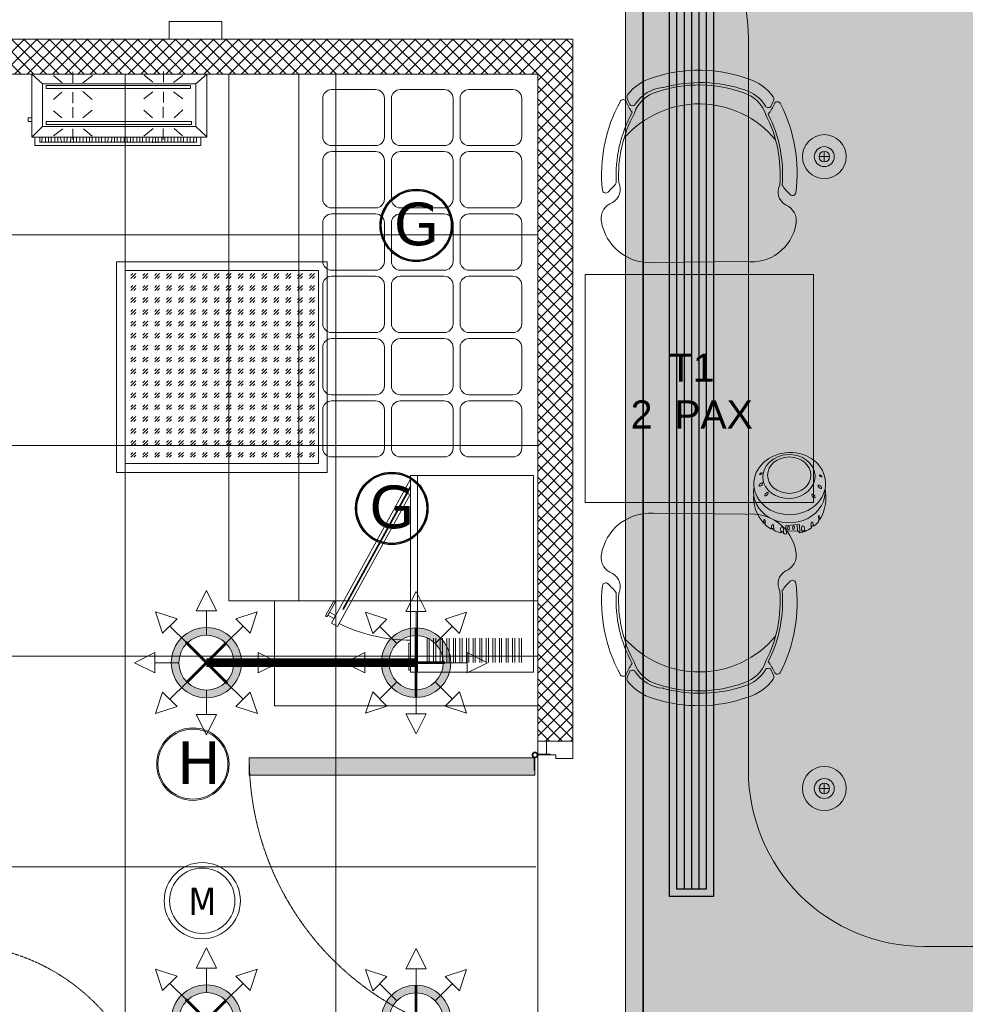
# Model space of a CAD drawing. Header units: millimetres. Extents: x 138182 to 148194, y 4376 to 21165.
# Tile 4 of 9: x 141218 to 143912, y 8726 to 11531. Entities that reach past the tile are written whole.
import ezdxf

# ---------------------------------------------------------------- set-up
doc = ezdxf.new("R2010")
doc.units = ezdxf.units.MM
doc.header["$LTSCALE"] = 2.5
for name, pattern in [('DASHDOT2', [0.5, 0.25, -0.125, 0, -0.125]), ('HIDDEN', [0.375, 0.25, -0.125]), ('HIDDEN2 IDS', [1.666875, 1.11125, -0.555625]), ('HIDDENX2', [19.05, 12.7, -6.35]), ('PHANTOM2', [1.25, 0.625, -0.125, 0.125, -0.125, 0.125, -0.125])]:
    doc.linetypes.add(name, pattern=pattern)
for name, color, linetype, lineweight in [('00-ABM-SPR-68-D', 6, 'Continuous', 0), ('00-ABM-SPRINKLER PIPE', 1, 'PHANTOM2', 15), ('Dimension', 40, 'Continuous', 0), ('ELEC', 1, 'Continuous', 5), ('Electrical', 1, 'Continuous', 5), ('ELEVATION 1', 143, 'Continuous', 18), ('FAS Legend', 6, 'Continuous', 0), ('HATCH', 252, 'Continuous', 9), ('HATCH LIGHT', 250, 'Continuous', 0), ('HATCH MEDIUM', 251, 'Continuous', 5), ('Heat Detacter', 210, 'Continuous', 15), ('MUSIC-SPEAKER', 6, 'Continuous', 25), ('Speaker', 1, 'Continuous', 0), ('SPRINKLER PENDANT 68', 3, 'Continuous', 0), ('SPRINKLER PENDANT EXIS.', 6, 'Continuous', 0), ('WIFI', 6, 'Continuous', 0)]:
    doc.layers.add(name, color=color, linetype=linetype, lineweight=lineweight)
doc.layers.add('2', color=2, linetype='Continuous')
doc.layers.add('MEPTEK-HVAC- LINEAR GRILL', color=5, linetype='Continuous')
doc.styles.add('HETAL', font='arial.ttf', dxfattribs={"height": 0.05})
doc.styles.add('RG_3F_TITLE BLOCK_A1$0$A1 TBLOCK LBV$0$Style-arial', font='arial.ttf')
doc.styles.add('Tahoma', font='tahoma.ttf', dxfattribs={"height": 9})

# ---------------------------------------------------------------- blocks, each defined once
blk = doc.blocks.new('hatch')
h = blk.add_hatch()
h.set_pattern_fill('FLEX', color=256, scale=10)
h.set_pattern_definition([(0, (-140.124, -20916.02), (0, 63.5), [63.5, -63.5]), (45, (-76.624, -20916.018), (0, 63.5), [15.875, -58.052561, 15.875, -89.802561])])
edge = h.paths.add_edge_path()
edge.add_arc((215877.8, 2464.6), 12280, 199.77896, 238.75565, ccw=False)
edge.add_line((204322.3, -1690.9), (203976.1, -1690.9))
edge.add_line((203976.1, -1690.9), (203976.1, -9185.4))
edge.add_line((203976.1, -9185.4), (204226.1, -9185.4))
edge.add_line((204226.1, -9185.4), (204226.1, -9935.4))
edge.add_line((204226.1, -9935.4), (204226.1, -9900.4))
edge.add_line((204226.1, -9900.4), (206576.1, -9900.4))
edge.add_line((206576.1, -9900.4), (206576.1, -14735.4))
edge.add_line((206576.1, -14735.4), (209508.3, -14735.4))
edge.add_line((209508.3, -14735.4), (209508.3, -8034.3))
edge = h.paths.add_edge_path(flags=16)
edge.add_arc((208658.3, -12135.4), 500, 270, 360, ccw=False)
edge.add_line((208658.3, -12635.4), (207426.1, -12635.4))
edge.add_arc((207426.1, -12135.4), 500, 180, 270, ccw=False)
edge.add_line((206926.1, -12135.4), (206926.1, -10050.4))
edge.add_arc((206427.5, -10048.9), 498.6, 359.8365, 450.1635)
edge.add_line((206426.1, -9550.4), (204826.1, -9550.4))
edge.add_arc((204826.1, -9050.4), 500, 180, 270, ccw=False)
edge.add_line((204326.1, -9050.4), (204326.1, -7850.8))
edge.add_arc((205406.3, -7041), 1350, 216.8556, 503.1444)
edge.add_line((204326.1, -6231.3), (204326.1, -2641.7))
edge.add_arc((215877.8, 2464.6), 12630, 203.8474, 236.64343)
edge.add_arc((208658.3, -8502.4), 500, 0, 56.6434, ccw=False)
edge.add_line((209158.3, -8502.4), (209158.3, -12135.4))
edge = h.paths.add_edge_path(flags=16)
edge.add_arc((205406.3, -7041), 900, 0, 360)
h = blk.add_hatch()
h.set_pattern_fill('GRASS', color=256, scale=5)
edge = h.paths.add_edge_path()
edge.add_arc((208658.3, -8502.4), 500, 360, 416.6434)
edge.add_arc((215877.8, 2464.6), 12630, 203.8474, 236.64343, ccw=False)
edge.add_line((204326.1, -2641.7), (204326.1, -6231.3))
edge.add_arc((205406.3, -7041), 1350, -143.1444, 143.1444, ccw=False)
edge.add_line((204326.1, -7850.8), (204326.1, -9050.4))
edge.add_arc((204826.1, -9050.4), 500, 180, 270)
edge.add_line((204826.1, -9550.4), (206426.1, -9550.4))
edge.add_arc((206426.1, -10050.4), 500, 0, 90, ccw=False)
edge.add_line((206926.1, -10050.4), (206926.1, -12135.4))
edge.add_arc((207426.1, -12135.4), 500, 180, 270)
edge.add_line((207426.1, -12635.4), (208658.3, -12635.4))
edge.add_arc((208658.3, -12135.4), 500, 270, 360)
edge.add_line((209158.3, -12135.4), (209158.3, -8502.4))
edge = h.paths.add_edge_path(flags=17)
edge.add_arc((205406.3, -7041), 900, 0, 360)
h.paths.add_polyline_path([(204871.1, -7057.2), (205040, -7057.2), (205040, -6927.6), (204871.1, -6927.6)], flags=16)
h.paths.add_polyline_path([(205771.1, -7057.2), (205940, -7057.2), (205940, -6927.6), (205771.1, -6927.6)], flags=16)
h = blk.add_hatch()
h.set_pattern_fill('ANSI37', color=256, scale=189, angle=45)
h.set_pattern_definition([(90, (206326.1, -14885.35), (-600.075, 0), []), (180, (206326.1, -14885.35), (-6e-14, -600.075), [])])
edge = h.paths.add_edge_path()
edge.add_line((206326.1, -12950.4), (206326.1, -12911.3))
edge.add_arc((206317.6, -12097.9), 813.5, 183.5255, 270.5966, ccw=False)
edge.add_line((205505.6, -12147.9), (205504.1, -12147.9))
edge.add_line((205504.1, -12147.9), (205504.1, -12097.9))
edge.add_line((205504.1, -12097.9), (206315.5, -12097.9))
edge.add_line((206315.5, -12097.9), (206315.5, -12097.5))
edge.add_arc((206318, -12089.9), 8.04, 18.1264, 251.8743, ccw=False)
edge.add_line((206325.7, -12087.4), (206326.1, -12087.4))
edge.add_line((206326.1, -12087.4), (206326.1, -12050.4))
edge.add_line((206326.1, -12050.4), (206326.1, -12050.4))
edge.add_line((206326.1, -12050.4), (206326.1, -10150.4))
edge.add_line((206326.1, -10150.4), (203826.1, -10150.4))
edge.add_line((203826.1, -10150.4), (203826.1, -13315.4))
edge.add_line((203826.1, -13315.4), (204726.1, -13315.4))
edge.add_line((204726.1, -13315.4), (204726.1, -13415.4))
edge.add_line((204726.1, -13415.4), (205176.1, -13951.6))
edge.add_line((205176.1, -13951.6), (205276.1, -13951.6))
edge.add_line((205276.1, -13951.6), (205276.1, -14885.4))
edge.add_line((205276.1, -14885.4), (206326.1, -14885.4))
edge.add_line((206326.1, -14885.4), (206326.1, -12950.4))
edge = h.paths.add_edge_path()
edge.add_line((206317.5, -12133.5), (206325.7, -12911.4))
edge.add_line((206325.7, -12911.4), (206326.1, -12911.4))
edge.add_line((206326.1, -12911.4), (206326.1, -12911.3))
edge.add_arc((206317.6, -12097.9), 813.5, 183.5255, 270.5966, ccw=False)
edge.add_line((205505.6, -12147.9), (205504.1, -12147.9))
edge.add_line((205504.1, -12147.9), (205504.1, -12097.9))
edge.add_line((205504.1, -12097.9), (206315.5, -12097.9))
edge.add_line((206315.5, -12097.9), (206315.5, -12097.5))
edge.add_arc((206318, -12089.9), 8.04, 18.1264, 251.8743, ccw=False)
edge.add_line((206325.7, -12087.4), (206326.1, -12087.4))
edge.add_line((206326.1, -12087.4), (206326.1, -12050.4))
edge.add_line((206326.1, -12050.4), (206326.1, -12050.4))
edge.add_line((206326.1, -12050.4), (206326.1, -12050.4))
edge.add_line((206326.1, -12050.4), (206426.1, -12050.4))
edge.add_line((206426.1, -12050.4), (206426.1, -12100.4))
edge.add_line((206426.1, -12100.4), (206377.1, -12100.4))
edge.add_line((206377.1, -12100.4), (206377.1, -12089.4))
edge.add_line((206377.1, -12089.4), (206326.1, -12089.4))
edge.add_arc((206318, -12089.9), 8.04, -108.1257, 3.5674, ccw=False)
edge.add_line((206315.5, -12097.5), (206315.5, -12097.9))
edge.add_line((206315.5, -12097.9), (206318.5, -12097.9))
edge.add_arc((206318, -12089.9), 8.04, 161.8742, 273.5677, ccw=False)
edge.add_arc((206317.4, -12087.6), 7.02, -18.4134, 177.6904, ccw=False)
edge.add_line((206324.1, -12089.9), (206324.3, -12084.8))
edge.add_arc((206318, -12089.9), 8.04, -86.4323, 38.5194, ccw=False)
edge.add_line((206318.5, -12097.9), (206317.5, -12097.9))
edge.add_line((206317.5, -12097.9), (206317.5, -12133.5))
h.paths.add_polyline_path([(206131.9, -12674.7), (206131.9, -12459.5), (206128.9, -12459.5), (206128.9, -12674.7)], flags=16)
blk.add_lwpolyline([(204322.3, -1690.9, 0.171727), (209508.3, -8034.3), (209508.3, -14735.4), (206576.1, -14735.4), (206576.1, -9900.4), (204226.1, -9900.4)], format="xyb")
blk.add_lwpolyline([(204326.1, -6231.3), (204326.1, -2641.7, 0.144085), (208933.2, -8084.8, -0.252312), (209158.3, -8502.4), (209158.3, -12135.4, -0.414214), (208658.3, -12635.4), (207426.1, -12635.4, -0.414214), (206926.1, -12135.4), (206926.1, -10050.4, 0.414214), (206426.1, -9550.4), (204826.1, -9550.4, -0.414214), (204326.1, -9050.4), (204326.1, -7850.8, 3.001245)], format="xyb", close=True)
blk = doc.blocks.new('04P-CH~1')
blk.add_line((-0.6031, 0.6002), (-0.3259, 0.597))
for centre, radius, start, end in [((-0.6123, 0.4516), 0.1489, 86.4583, 170.8444), ((-0.3081, 0.4618), 0.1363, 9.1324, 97.5079), ((-0.7092, 0.4672), 0.0508, 170.8444, 251.0023), ((-0.2234, 0.474), 0.0508, 290.5941, 10.752), ((-0.7491, 0.3792), 0.0464, 334.7034, 59.6721), ((-0.181, 0.3871), 0.0464, 121.9243, 206.893), ((-0.7462, 0.3807), 0.01, 46.5664, 168.9611), ((-0.9103, 0.2073), 0.2488, 38.0132, 46.5664), ((-0.6261, 0.3299), 0.456, 332.972, 7.6668), ((-0.0151, 0.2198), 0.2488, 135.03, 143.5831), ((-0.184, 0.3885), 0.01, 12.6352, 135.03), ((-0.3026, 0.3344), 0.456, 173.9296, 208.6243), ((-0.3125, 0.3391), 0.4025, 176.9457, 208.3688), ((-0.3123, 0.339), 0.3954, 177.0537, 208.5232), ((-0.6165, 0.3348), 0.3954, 333.0732, 4.5427), ((-0.6164, 0.3348), 0.4025, 333.2275, 4.6507), ((-0.465, 0.421), 0.2985, 220.6848, 320.3883), ((-0.5651, 0.1825), 0.1, 198.8658, 254.7715), ((-0.3595, 0.1854), 0.1, 286.8249, 342.7306), ((-0.3704, 0.0659), 0.1433, 23.0638, 37.7094), ((-0.5509, 0.0634), 0.1433, 143.887, 158.5326), ((-0.5509, 0.0634), 0.1371, 154.5721, 162.6985), ((-0.6657, 0.118), 0.01, 32.6756, 154.5721), ((-0.5651, 0.1825), 0.1095, 212.6756, 265.1902), ((-0.3595, 0.1854), 0.1095, 286.8249, 328.9208), ((-0.2571, 0.1237), 0.01, 27.0243, 148.9208), ((-0.3704, 0.0659), 0.1371, 18.8979, 27.0243), ((-0.2294, 0.126), 0.01, 203.0638, 340.7704), ((-0.6935, 0.1195), 0.01, 200.826, 338.5326), ((-0.6722, 0.1012), 0.01, 162.6985, 217.1873), ((-0.5651, 0.1825), 0.1445, 217.1873, 254.7715), ((-0.4661, 0.4573), 0.3918, 251.3562, 290.2402), ((-0.3595, 0.1854), 0.1445, 286.8249, 324.409), ((-0.2501, 0.1071), 0.01, 324.409, 18.8979), ((-0.5751, 0.0635), 0.01, 75.1708, 85.1902), ((-0.4624, 0.4792), 0.4208, 254.8305, 288.6631), ((-0.4661, 0.456), 0.435, 251.649, 289.9474)]:
    blk.add_arc(centre, radius, start, end)
blk = doc.blocks.new('kjdfhjakld')
for points in [[(212.7, 83.3), (212.7, 106.6), (-261.8, 106.6), (-261.8, 83.3)], [(-261.8, 83.3), (-261.8, 106.6), (212.7, 106.6), (212.7, 83.3)], [(-241.7, 83.2), (-241.6, 97.6), (-241.6, 97.6)], [(-231.3, 85.5), (-231.2, 97.5), (-231.2, 97.5)], [(-223.3, 85.4), (-223.2, 97.5), (-223.2, 97.5)], [(-212.8, 85.3), (-212.7, 97.4), (-212.7, 97.4)], [(-204.8, 85.3), (-204.7, 97.3), (-204.7, 97.3)], [(-196.8, 85.2), (-196.7, 97.2), (-196.7, 97.2)], [(-186.3, 85.1), (-186.2, 97.1), (-186.2, 97.1)], [(-177.5, 85), (-177.4, 97.1), (-177.4, 97.1)], [(-167.9, 85), (-167.8, 97), (-167.8, 97)], [(-159.1, 84.9), (-159, 96.9), (-159, 96.9)], [(-154.7, 58.1), (-154.6, 89.4), (-154.6, 89.4)], [(-151, 84.8), (-150.9, 96.8), (-150.9, 96.8)], [(-140.6, 84.7), (-140.5, 99.2), (-140.5, 99.2)], [(-132.6, 84.7), (-132.4, 99.1), (-132.4, 99.1)], [(-124.5, 84.6), (-124.4, 99), (-124.4, 99)], [(-114.1, 84.5), (-114, 98.9), (-114, 98.9)], [(-106.1, 84.4), (-106, 98.9), (-106, 98.9)], [(-95.7, 84.3), (-95.5, 98.8), (-95.5, 98.8)], [(-87.6, 84.3), (-87.5, 98.7), (-87.5, 98.7)], [(-79.6, 84.2), (-79.5, 98.7), (-79.5, 98.7)], [(-69.2, 84.1), (-69, 98.6), (-69, 98.6)], [(-61.1, 84), (-61, 98.5), (-61, 98.5)], [(-50.7, 84), (-52.2, 98.4), (-52.2, 98.4)], [(-42.7, 83.9), (-42.6, 98.3), (-42.6, 98.3)], [(-33.9, 83.8), (-33.7, 98.3), (-33.7, 98.3)], [(-23.4, 83.7), (-23.3, 98.2), (-23.3, 98.2)], [(-15.4, 83.7), (-15.3, 98.1), (-15.3, 98.1)], [(-7.4, 83.6), (-7.3, 98), (-7.3, 98)], [(3.1, 83.5), (3.2, 98), (3.2, 98)], [(11.1, 83.4), (11.2, 97.9), (11.2, 97.9)], [(21.5, 83.3), (21.6, 97.8), (21.6, 97.8)], [(29.5, 83.3), (29.7, 97.7), (29.7, 97.7)], [(37.6, 83.2), (37.7, 97.7), (37.7, 97.7)], [(48, 83.1), (48.1, 97.6), (48.1, 97.6)], [(56, 83.1), (56.1, 97.5), (56.1, 97.5)], [(64.9, 83), (65, 97.4), (65, 97.4)], [(74.5, 84.5), (74.6, 97.3), (74.6, 97.3)], [(83.3, 84.4), (83.4, 97.3), (83.4, 97.3)], [(93, 84.4), (93.1, 97.2), (93.1, 97.2)], [(101.8, 84.3), (101.9, 97.1), (101.9, 97.1)], [(103.7, 59.6), (103.8, 90.1), (103.8, 90.1)], [(109.8, 84.2), (109.9, 97), (109.9, 97)], [(120.2, 84.1), (120.4, 97), (120.4, 97)], [(128.3, 84.1), (128.4, 96.9), (128.4, 96.9)], [(138.7, 84), (136.4, 96.8), (136.4, 96.8)], [(146.7, 83.9), (146.8, 96.7), (146.8, 96.7)], [(154.8, 83.8), (154.9, 96.7), (154.9, 96.7)], [(165.2, 83.7), (165.3, 98.2), (165.3, 98.2)], [(173.2, 83.7), (173.3, 98.1), (173.3, 98.1)], [(182, 83.6), (182.2, 98), (182.2, 98)], [(191.7, 83.5), (191.8, 98), (191.8, 98)], [(-247.4, 52.9), (-278.2, 80.9), (-278.2, 80.9)], [(-186, 58.2), (-210, 79.1), (-210, 79.1)], [(-125.8, 58), (-99.3, 80.4), (-99.3, 80.4)], [(73.2, 59.7), (48.4, 79.9), (48.4, 79.9)], [(132.6, 59.5), (159.2, 79.5), (159.2, 79.5)], [(190.4, 52.9), (221, 83.3), (221, 83.3)], [(75.5, 28.4), (48.2, 6), (48.2, 6)], [(103.6, 28.3), (103.5, -2.2), (103.5, -2.2)], [(134.9, 28.2), (158.9, 8.1), (158.9, 8.1)], [(220.8, 28), (231.2, 27.9), (231.3, 38.4), (220.8, 38.4)], [(-186.1, 27.7), (-210.3, 5.3), (-210.3, 5.3)], [(-154.8, 27.6), (-154.9, -3.7), (-154.9, -3.7)], [(-124.3, 27.5), (-99.5, 6.5), (-99.5, 6.5)], [(-183.9, -46.2), (-210.4, -26), (-210.4, -26)], [(-155.1, -46.3), (-155, -15.8), (-155, -15.8)], [(-124.6, -46.4), (-99.6, -26.4), (-99.6, -26.4)], [(75.3, -47), (48.1, -24.5), (48.1, -24.5)], [(103.4, -45.5), (103.5, -14.2), (103.5, -14.2)], [(134.7, -45.6), (158.8, -24.8), (158.8, -24.8)], [(-247.4, -69.3), (-278.8, -97.2), (-278.8, -97.2)], [(-184, -73.5), (-210.6, -93.4), (-210.6, -93.4)], [(-155.1, -73.6), (-155.2, -104.1), (-155.2, -104.1)], [(-124.6, -73.7), (-99.8, -93.8), (-99.8, -93.8)], [(75.2, -71.9), (47.9, -92.7), (47.9, -92.7)], [(103.3, -72), (103.2, -103.3), (103.2, -103.3)], [(134.6, -72.1), (158.6, -93), (158.6, -93)], [(190.4, -69.3), (220.4, -97.2), (220.4, -97.2)]]:
    blk.add_lwpolyline(points)
for points in [[(198.2, 97.9), (-249.8, 97.9), (-249.8, 83.3), (198.2, 83.2)], [(221, 83.3), (-278.8, 83.3), (-278.8, -97.2), (221, -97.2)], [(190.4, 52.9), (190.4, -69.3), (-247.4, -69.3), (-247.4, 52.9)], [(-247.4, -69.3), (190.4, -69.3), (190.4, 52.9), (-247.4, 52.9)], [(179.9, 46.6), (-235, 46.6), (-235, 38.3), (179.9, 38.3)], [(-235, 38.3), (179.9, 38.3), (179.9, 46.6), (-235, 46.6)], [(179.6, -56.2), (-233, -56.2), (-233, -64.5), (179.6, -64.5)], [(-233, -64.5), (179.6, -64.5), (179.6, -56.2), (-233, -56.2)]]:
    blk.add_lwpolyline(points, close=True)
blk = doc.blocks.new('A$Cfa424fa2')
at = {"linetype": 'HIDDEN'}
for p, q in [((55.8, 800.3), (55.8, 1394.3)), ((679.9, 800.3), (55.8, 800.3)), ((635.6, 721.1), (56.3, 721.1)), ((56.3, 721.1), (56.3, 87.1)), ((665.6, 117.1), (665.6, 691.1)), ((635.6, 87.1), (56.3, 87.1))]:
    blk.add_line(p, q, dxfattribs=at)
for p, q in [((0, 0), (0, 830)), ((0, 830), (752.8, 830)), ((752.8, 0), (752.8, 830)), ((752.8, 0), (0, 0))]:
    blk.add_line(p, q)
blk.add_arc((107.8, 824), 572.7, 357.6316, 95.2013, dxfattribs=at)
at = {"linetype": 'HIDDEN', "ltscale": 25}
blk.add_arc((635.6, 691.1), 30, 0, 90, dxfattribs=at)
blk.add_arc((635.6, 117.1), 30, 270, 0)
blk = doc.blocks.new('existingdisplay01')
for points in [[(-1500, 680), (0, 680), (0, 880), (-1500, 880)], [(-1500, 680), (-1500, 0), (0, 0), (0, 680)]]:
    blk.add_lwpolyline(points, close=True)
for points in [[(-1065.5, 436.5, -0.414214), (-1090.5, 461.5), (-1090.5, 587.1, -0.414214), (-1065.5, 612.1), (-955.8, 612.1, -0.414214), (-930.8, 587.1), (-930.8, 461.5, -0.414214), (-955.8, 436.5), (-1065.5, 436.5)], [(-1065.5, 240.9, -0.414214), (-1090.5, 265.9), (-1090.5, 391.5, -0.414214), (-1065.5, 416.5), (-955.8, 416.5, -0.414214), (-930.8, 391.5), (-930.8, 265.9, -0.414214), (-955.8, 240.9), (-1065.5, 240.9)], [(-1065.5, 45.3, -0.414214), (-1090.5, 70.3), (-1090.5, 195.9, -0.414214), (-1065.5, 220.9), (-955.8, 220.9, -0.414214), (-930.8, 195.9), (-930.8, 70.3, -0.414214), (-955.8, 45.3), (-1065.5, 45.3)]]:
    blk.add_lwpolyline(points, format="xyb")
for points in [[(-913.6, 461.5), (-913.6, 587.1, -0.414214), (-888.6, 612.1), (-778.3, 612.1, -0.414214), (-753.3, 587.1), (-753.3, 461.5, -0.414214), (-778.3, 436.5), (-888.6, 436.5, -0.414214)], [(-736.1, 461.5), (-736.1, 587.1, -0.414214), (-711.1, 612.1), (-600.8, 612.1, -0.414214), (-575.8, 587.1), (-575.8, 461.5, -0.414214), (-600.8, 436.5), (-711.1, 436.5, -0.414214)], [(-398.3, 461.5), (-398.3, 587.1, 0.414214), (-423.3, 612.1), (-533.6, 612.1, 0.414214), (-558.6, 587.1), (-558.6, 461.5, 0.414214), (-533.6, 436.5), (-423.3, 436.5, 0.414214)], [(-220.8, 461.5), (-220.8, 587.1, 0.414214), (-245.8, 612.1), (-356.1, 612.1, 0.414214), (-381.1, 587.1), (-381.1, 461.5, 0.414214), (-356.1, 436.5), (-245.8, 436.5, 0.414214)], [(-44, 461.5), (-44, 587.1, 0.414214), (-69, 612.1), (-178.6, 612.1, 0.414214), (-203.6, 587.1), (-203.6, 461.5, 0.414214), (-178.6, 436.5), (-69, 436.5, 0.414214)], [(-913.6, 265.9), (-913.6, 391.5, -0.414214), (-888.6, 416.5), (-778.3, 416.5, -0.414214), (-753.3, 391.5), (-753.3, 265.9, -0.414214), (-778.3, 240.9), (-888.6, 240.9, -0.414214)], [(-736.1, 265.9), (-736.1, 391.5, -0.414214), (-711.1, 416.5), (-600.8, 416.5, -0.414214), (-575.8, 391.5), (-575.8, 265.9, -0.414214), (-600.8, 240.9), (-711.1, 240.9, -0.414214)], [(-398.3, 265.9), (-398.3, 391.5, 0.414214), (-423.3, 416.5), (-533.6, 416.5, 0.414214), (-558.6, 391.5), (-558.6, 265.9, 0.414214), (-533.6, 240.9), (-423.3, 240.9, 0.414214)], [(-220.8, 265.9), (-220.8, 391.5, 0.414214), (-245.8, 416.5), (-356.1, 416.5, 0.414214), (-381.1, 391.5), (-381.1, 265.9, 0.414214), (-356.1, 240.9), (-245.8, 240.9, 0.414214)], [(-44, 265.9), (-44, 391.5, 0.414214), (-69, 416.5), (-178.6, 416.5, 0.414214), (-203.6, 391.5), (-203.6, 265.9, 0.414214), (-178.6, 240.9), (-69, 240.9, 0.414214)], [(-913.6, 70.3), (-913.6, 195.9, -0.414214), (-888.6, 220.9), (-778.3, 220.9, -0.414214), (-753.3, 195.9), (-753.3, 70.3, -0.414214), (-778.3, 45.3), (-888.6, 45.3, -0.414214)], [(-736.1, 70.3), (-736.1, 195.9, -0.414214), (-711.1, 220.9), (-600.8, 220.9, -0.414214), (-575.8, 195.9), (-575.8, 70.3, -0.414214), (-600.8, 45.3), (-711.1, 45.3, -0.414214)], [(-398.3, 70.3), (-398.3, 195.9, 0.414214), (-423.3, 220.9), (-533.6, 220.9, 0.414214), (-558.6, 195.9), (-558.6, 70.3, 0.414214), (-533.6, 45.3), (-423.3, 45.3, 0.414214)], [(-220.8, 70.3), (-220.8, 195.9, 0.414214), (-245.8, 220.9), (-356.1, 220.9, 0.414214), (-381.1, 195.9), (-381.1, 70.3, 0.414214), (-356.1, 45.3), (-245.8, 45.3, 0.414214)], [(-44, 70.3), (-44, 195.9, 0.414214), (-69, 220.9), (-178.6, 220.9, 0.414214), (-203.6, 195.9), (-203.6, 70.3, 0.414214), (-178.6, 45.3), (-69, 45.3, 0.414214)]]:
    blk.add_lwpolyline(points, format="xyb", close=True)
blk = doc.blocks.new('SAA311A')
for p, q in [((8868, -106.88), (8874.92, -106.88)), ((8868, -107.5), (8874.92, -107.5)), ((8868, -108.75), (8874.92, -108.75)), ((8868, -109.37), (8874.92, -109.37)), ((8868, -110.62), (8874.92, -110.62)), ((8868, -111.25), (8874.92, -111.25)), ((8868, -112.5), (8874.92, -112.5)), ((8868, -113.12), (8874.92, -113.12)), ((8868, -114.38), (8874.92, -114.38)), ((8868, -115), (8874.92, -115)), ((8868, -116.25), (8874.92, -116.25)), ((8868, -116.87), (8874.92, -116.87)), ((8868, -118.12), (8874.92, -118.12)), ((8868, -118.75), (8874.92, -118.75)), ((8868, -120), (8874.92, -120)), ((8868, -120.62), (8874.92, -120.62)), ((8868, -121.88), (8874.92, -121.88)), ((8868, -122.5), (8874.92, -122.5)), ((8868, -123.75), (8874.92, -123.75)), ((8868, -124.37), (8874.92, -124.37)), ((8868, -125.62), (8874.92, -125.62)), ((8868, -126.25), (8874.92, -126.25)), ((8868, -127.5), (8874.92, -127.5)), ((8868, -128.12), (8874.92, -128.12)), ((8868, -129.38), (8874.92, -129.38)), ((8868, -130), (8874.92, -130)), ((8868, -131.25), (8874.92, -131.25)), ((8868, -131.87), (8874.92, -131.87)), ((8868, -133.12), (8874.92, -133.12)), ((8868, -133.75), (8874.92, -133.75)), ((8822.72, -138.42), (8863.74, -160.99)), ((8826.85, -138.42), (8864.7, -159.24)), ((8863.74, -160.99), (8864.7, -159.24))]:
    blk.add_line(p, q)
for points in [[(8877.66, -138.42), (8821.66, -138.42), (8821.66, -103.42), (8877.66, -103.42)], [(8877.66, -138.42), (8821.66, -138.42), (8821.66, -136.43), (8877.66, -136.43)], [(8862.43, -160.27), (8861.47, -162.01), (8860.6, -161.53), (8861.56, -159.79)]]:
    blk.add_lwpolyline(points, close=True)
at = {"const_width": 0.498}
blk.add_lwpolyline([(8859.86, -157.71), (8824.79, -138.42)], dxfattribs=at)
blk.add_lwpolyline([(8869.4, -138.42), (8869.4, -138.92), (8877.12, -138.92), (8877.12, -138.42)])
blk.add_lwpolyline([(8861.79, -162.47), (8861.79, -162.47, -0.414214), (8861.45, -162.57), (8857.53, -160.41, -0.414214), (8857.43, -160.07), (8857.43, -160.07, -0.414214), (8857.77, -159.97), (8861.69, -162.13, -0.414214)], format="xyb", close=True)
blk.add_arc((8822.72, -138.42), 45.86, 333.619, 0)
blk = doc.blocks.new('furniture 1')
for p, q in [((196943.7, -10084.3), (196943.7, -10134.3)), ((197093.7, -10084.3), (196943.7, -10084.3)), ((197093.7, -10134.3), (197093.7, -10084.3))]:
    blk.add_line(p, q)
for points in [[(198778.7, -11454.9), (198778.7, -10804.9), (198128.7, -10804.9), (198128.7, -11454.9)], [(197243.3, -11734.3), (197993.3, -11734.3), (197993.3, -12034.3), (197243.3, -12034.3)]]:
    blk.add_lwpolyline(points, close=True)
at = {"linetype": 'HIDDENX2', "xscale": 0.99679135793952, "yscale": 0.99679135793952, "zscale": 0.99679135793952, "rotation": 180}
blk.add_blockref('kjdfhjakld', (196772.5, -10331), dxfattribs=at)
at = {"rotation": 90}
blk.add_blockref('existingdisplay01', (197993.3, -10234.3), dxfattribs=at)
at = {"xscale": -946.5666576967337, "yscale": 946.5666576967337, "zscale": 946.5666576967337, "rotation": 180}
blk.add_blockref('04P-CH~1', (198893.4, -10203.2), dxfattribs=at)
at = {"linetype": 'DASHDOT2', "lineweight": 5, "ltscale": 2, "xscale": 10, "yscale": 10, "zscale": 10, "rotation": 270}
blk.add_blockref('SAA311A', (199015.7, 76838.8), dxfattribs=at)
at = {"xscale": 946.5666576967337, "yscale": 946.5666576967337, "zscale": 946.5666576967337}
blk.add_blockref('04P-CH~1', (198893.4, -12053.4), dxfattribs=at)
at = {"xscale": -1, "rotation": 270}
blk.add_blockref('A$Cfa424fa2', (195503.7, -13393.6), dxfattribs=at)
at = {"insert": (198180.5, -11030.5), "char_height": 80, "width": 503.309, "attachment_point": 1, "style": 'RG_3F_TITLE BLOCK_A1$0$A1 TBLOCK LBV$0$Style-arial'}
blk.add_mtext('\\pxqc;T{\\fArial|b0|i0|c178|p39;1\\P}2{\\fArial|b0|i0|c178|p39; } PAX', dxfattribs=at)
blk = doc.blocks.new('*U2')
h = blk.add_hatch(color=252)
h.paths.add_polyline_path([(-0.0025, 0.0153, 0.724863), (-0.0025, 0), (-0.0025, -0.036), (-0.0005, -0.036), (-0.0005, -0.0004, 1.209796)])
h.paths.add_polyline_path([(-0.006, 0.0076, -1), (0.006, 0.0076, -1)], flags=16)
blk.add_hatch(color=252).paths.add_polyline_path([(0.0076, 0.0101, -0.06361), (0.008, 0.0081), (0.0436, 0.0081), (0.0436, 0.0101)])
blk.add_lwpolyline([(-0.0025, 0.0153, 0.723917), (-0.0025, 0), (-0.0025, -0.036), (-0.0005, -0.036), (-0.0005, -0.0004, 1.209796), (-0.0025, 0.0153)], format="xyb")
blk.add_lwpolyline([(0.008, 0.0081), (0.0436, 0.0081), (0.0436, 0.0101), (0.0076, 0.0101)])
blk.add_circle((0, 0.0076), 0.00604)
blk = doc.blocks.new('*U19')
at = {"true_color": 0xffffff}
h = blk.add_hatch(color=7, dxfattribs=at)
h.dxf.hatch_style = 1
h.paths.add_polyline_path([(47.5, -8.5), (47.5, -822), (97.5, -822), (97.5, -8.5)])
for points in [[(50, 51), (50, 100), (0, 100), (0, 0), (39, 0), (39, 51), (50, 51)], [(850, 51), (850, 100), (900, 100), (900, 0), (861, 0), (861, 51), (850, 51)]]:
    blk.add_lwpolyline(points)
blk.add_lwpolyline([(47.5, -8.5), (47.5, -822), (97.5, -822), (97.5, -8.5)], close=True)
at = {"color": 8, "linetype": 'HIDDEN2 IDS', "ltscale": 0.5}
blk.add_arc((47.5, -8.5), 813.5, 270.0015, 0.5307, dxfattribs=at)
at = {"xscale": -1000, "yscale": 1000, "zscale": 1000, "rotation": 180}
blk.add_blockref('*U2', (39.5, -0.4), dxfattribs=at)
blk = doc.blocks.new('wall')
at = {"layer": 'HATCH LIGHT'}
h = blk.add_hatch(dxfattribs=at)
h.set_pattern_fill('ANSI37', color=256, scale=8)
h.set_pattern_definition([(45, (204254.282, -13400.353), (-17.96051, 17.96051), []), (135, (204254.282, -13400.353), (-17.96051, -17.96051), [])])
h.paths.add_polyline_path([(206426.1, -12950.4), (206326.1, -12950.4), (206326.1, -14950.4), (206426.1, -14950.4)])
h.paths.add_polyline_path([(206326.1, -14885.4), (205276.1, -14885.4), (205276.8, -14950.4), (206326.1, -14950.4)])
h.paths.add_polyline_path([(205276.1, -14058.9), (205276.1, -13951.6), (205176.1, -13951.6), (205176.1, -14100.4), (205176.1, -14885.4), (203826.1, -14885.4), (203826.1, -13415.4), (204576.1, -13415.4), (204726.1, -13415.4), (204726.1, -13315.4), (204617.5, -13315.4), (203826.1, -13315.4), (203826.1, -10150.4), (203761.1, -10150.4), (203761.1, -14950.4), (205276.8, -14950.4), (205276.1, -14885.4)])
h.paths.add_polyline_path([(206426.1, -10050.4), (204161.1, -10050.4), (204161.1, -10150.4), (206326.1, -10150.4), (206326.1, -11750.4), (206326.1, -12050.4), (206426.1, -12050.4)])
at = {"layer": 'ELEVATION 1'}
for p, q in [((204161.1, -10050.4), (206426.1, -10050.4)), ((206426.1, -10050.4), (206426.1, -12050.4)), ((203826.1, -10150.4), (206326.1, -10150.4)), ((206326.1, -10150.4), (206326.1, -12050.4)), ((206426.1, -12050.4), (206326.1, -12050.4))]:
    blk.add_line(p, q, dxfattribs=at)
at = {"layer": 'HATCH'}
blk.add_line((206326.1, -12950.4), (206326.1, -12050.4), dxfattribs=at)
at = {"layer": 'HATCH MEDIUM', "extrusion": (0, 0, -1), "xscale": -0.9999999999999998, "zscale": -0.9999999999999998, "rotation": 89.99970790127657}
blk.add_blockref('*U19', (-206326.1, -12050.4), dxfattribs=at)
blk = doc.blocks.new('*U63')
at = {"color": 8}
for p, q in [((25, 100), (3086, 100)), ((25, 75), (3086, 75)), ((25, 50), (3086, 50))]:
    blk.add_line(p, q, dxfattribs=at)
blk.add_lwpolyline([(0, 0), (0, 150), (3111, 150), (3111, 0)], close=True)
at = {"color": 1}
blk.add_lwpolyline([(25, 25), (25, 125), (3086, 125), (3086, 25)], close=True, dxfattribs=at)
blk = doc.blocks.new('hvac1')
at = {"layer": 'MEPTEK-HVAC- LINEAR GRILL', "xscale": 0.8333333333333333, "yscale": 0.8333333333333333, "zscale": 0.8333333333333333, "rotation": 270}
blk.add_blockref('*U63', (206758.6, -10494.4, -7.4), dxfattribs=at)
blk = doc.blocks.new('FSDT')
at = {"layer": '00-ABM-SPR-68-D', "lineweight": 0}
h = blk.add_hatch(color=256, dxfattribs=at)
h.paths.add_polyline_path([(100453.9, 11819.7, 1), (100593.9, 11679.7, 1)])
h.paths.add_polyline_path([(100578.7, 11695, -1), (100469.2, 11804.5, -1)], flags=16)
h = blk.add_hatch(color=256, dxfattribs=at)
h.paths.add_polyline_path([(100453.9, 10801.8, 1), (100593.9, 10661.8, 1)])
h.paths.add_polyline_path([(100578.7, 10677.1, -1), (100469.2, 10786.6, -1)], flags=16)
at = {"layer": 'SPRINKLER PENDANT 68'}
h = blk.add_hatch(color=256, dxfattribs=at)
h.paths.add_polyline_path([(100026.7, 11749.7, -1), (99826.7, 11749.7, -1)])
h.paths.add_polyline_path([(99848.5, 11749.7, 1), (100004.9, 11749.7, 1)], flags=16)
h = blk.add_hatch(color=256, dxfattribs=at)
h.paths.add_polyline_path([(100026.7, 10731.8, -1), (99826.7, 10731.8, -1)])
h.paths.add_polyline_path([(99848.5, 10731.8, 1), (100004.9, 10731.8, 1)], flags=16)
at = {"layer": '00-ABM-SPR-68-D', "lineweight": 0}
for p, q in [((100523.9, 11952.8), (100495.2, 11895.7)), ((100523.9, 11952.8), (100552.6, 11895.7)), ((100380.3, 11893.3), (100440.9, 11873.2)), ((100380.3, 11893.3), (100400.4, 11832.7)), ((100495.2, 11895.7), (100552.6, 11895.7)), ((100523.9, 11827.1), (100523.9, 11895.7)), ((100667.6, 11893.3), (100606.9, 11873.2)), ((100667.6, 11893.3), (100647.4, 11832.7)), ((100400.4, 11832.7), (100440.9, 11873.2)), ((100606.9, 11873.2), (100647.4, 11832.7)), ((100469.2, 11804.5), (100420.7, 11852.9)), ((100578.7, 11804.5), (100627.1, 11852.9)), ((100320.8, 11749.7), (100377.9, 11778.4)), ((100377.9, 11721), (100377.9, 11778.4)), ((100727, 11749.7), (100669.9, 11778.4)), ((100669.9, 11721), (100669.9, 11778.4)), ((100320.8, 11749.7), (100377.9, 11721)), ((100446.5, 11749.7), (100377.9, 11749.7)), ((100601.3, 11749.7), (100669.9, 11749.7)), ((100727, 11749.7), (100669.9, 11721)), ((100469.2, 11695), (100420.7, 11646.5)), ((100523.9, 11672.3), (100523.9, 11603.7)), ((100578.7, 11695), (100627.1, 11646.5)), ((100380.3, 11606.1), (100400.4, 11666.7)), ((100440.9, 11626.2), (100400.4, 11666.7)), ((100647.4, 11666.7), (100606.9, 11626.2)), ((100667.6, 11606.1), (100647.4, 11666.7)), ((100380.3, 11606.1), (100440.9, 11626.2)), ((100667.6, 11606.1), (100606.9, 11626.2)), ((100523.9, 11546.6), (100495.2, 11603.7)), ((100552.6, 11603.7), (100495.2, 11603.7)), ((100523.9, 11546.6), (100552.6, 11603.7)), ((100523.9, 10935), (100495.2, 10877.8)), ((100523.9, 10935), (100552.6, 10877.8)), ((100380.3, 10875.5), (100440.9, 10855.3)), ((100380.3, 10875.5), (100400.4, 10814.8)), ((100400.4, 10814.8), (100440.9, 10855.3)), ((100495.2, 10877.8), (100552.6, 10877.8)), ((100523.9, 10809.2), (100523.9, 10877.8)), ((100667.6, 10875.5), (100606.9, 10855.3)), ((100606.9, 10855.3), (100647.4, 10814.8)), ((100667.6, 10875.5), (100647.4, 10814.8)), ((100469.2, 10786.6), (100420.7, 10835)), ((100578.7, 10786.6), (100627.1, 10835))]:
    blk.add_line(p, q, dxfattribs=at)
at = {"layer": '00-ABM-SPR-68-D', "lineweight": 0, "const_width": 7.69}
for points in [[(100523.9, 11848.7), (100523.9, 11650.7)], [(100606.2, 11749.7), (100441.6, 11749.7)], [(100523.9, 10830.8), (100523.9, 10632.8)]]:
    blk.add_lwpolyline(points, dxfattribs=at)
at = {"layer": '00-ABM-SPR-68-D', "lineweight": 0}
for centre, radius in [((100523.9, 11749.7), 99), ((100523.9, 11749.7), 77.4), ((100523.9, 10731.8), 99), ((100523.9, 10731.8), 77.4)]:
    blk.add_circle(centre, radius, dxfattribs=at)
at = {"layer": '00-ABM-SPRINKLER PIPE', "linetype": 'ByBlock', "ltscale": 2, "const_width": 25}
blk.add_lwpolyline([(100523.9, 11749.7), (99926.7, 11749.7)], dxfattribs=at)
at = {"layer": 'SPRINKLER PENDANT 68'}
for p, q in [((99926.7, 11954.9), (99897.7, 11897.1)), ((99926.7, 11954.9), (99955.6, 11897.1)), ((99781.6, 11894.8), (99842.9, 11874.4)), ((99781.6, 11894.8), (99802, 11833.5)), ((99955.6, 11897.1), (99897.7, 11897.1)), ((99926.7, 11827.9), (99926.7, 11897.1)), ((100071.7, 11894.8), (100010.5, 11874.4)), ((100071.7, 11894.8), (100051.4, 11833.5)), ((99802, 11833.5), (99842.9, 11874.4)), ((100051.4, 11833.5), (100010.5, 11874.4)), ((99871.4, 11805), (99822.4, 11853.9)), ((99982, 11805), (100030.9, 11854)), ((99721.5, 11749.7), (99779.3, 11778.6)), ((99779.3, 11778.6), (99779.3, 11720.7)), ((100131.8, 11749.7), (100074.1, 11778.7)), ((100074.1, 11720.8), (100074.1, 11778.7)), ((99721.5, 11749.7), (99779.3, 11720.7)), ((99848.5, 11749.7), (99779.3, 11749.7)), ((100004.9, 11749.7), (100074.1, 11749.7)), ((100131.8, 11749.7), (100074.1, 11720.8)), ((99871.4, 11694.4), (99822.5, 11645.4)), ((99926.7, 11671.5), (99926.7, 11602.3)), ((99982, 11694.4), (100031, 11645.5)), ((99781.6, 11604.6), (99802, 11665.9)), ((99802, 11665.9), (99842.9, 11625)), ((100010.5, 11625), (100051.4, 11665.9)), ((100071.8, 11604.7), (100051.4, 11665.9)), ((99781.6, 11604.6), (99842.9, 11625)), ((100071.8, 11604.7), (100010.5, 11625)), ((99926.7, 11544.6), (99897.8, 11602.3)), ((99897.8, 11602.3), (99955.7, 11602.3)), ((99926.7, 11544.6), (99955.7, 11602.3)), ((99926.7, 10937), (99897.7, 10879.2)), ((99926.7, 10937), (99955.6, 10879.3)), ((99781.6, 10876.9), (99842.9, 10856.5)), ((99781.6, 10876.9), (99802, 10815.6)), ((99802, 10815.6), (99842.9, 10856.5)), ((99955.6, 10879.3), (99897.7, 10879.2)), ((99926.7, 10810), (99926.7, 10879.3)), ((100071.7, 10876.9), (100010.5, 10856.5)), ((100051.4, 10815.6), (100010.5, 10856.5)), ((100071.7, 10876.9), (100051.4, 10815.6)), ((99871.4, 10787.1), (99822.4, 10836.1)), ((99982, 10787.1), (100030.9, 10836.1))]:
    blk.add_line(p, q, dxfattribs=at)
at = {"layer": 'SPRINKLER PENDANT 68', "const_width": 7.76}
for points in [[(99867.9, 11808.5), (99985.5, 11690.9)], [(99982, 11805), (99871.4, 11694.4)], [(99867.9, 10790.6), (99985.5, 10673)], [(99982, 10787.1), (99871.4, 10676.5)]]:
    blk.add_lwpolyline(points, dxfattribs=at)
at = {"layer": 'SPRINKLER PENDANT 68'}
for centre, radius in [((99926.7, 11749.7), 100), ((99926.7, 11749.7), 78.2), ((99926.7, 10731.8), 100), ((99926.7, 10731.8), 78.2)]:
    blk.add_circle(centre, radius, dxfattribs=at)
blk = doc.blocks.new('6W speaker')
at = {"layer": 'MUSIC-SPEAKER', "lineweight": 0, "ltscale": 0.5}
for radius in [7.43, 6.37]:
    blk.add_circle((-0.13, 0), radius, dxfattribs=at)
at = {"layer": 'MUSIC-SPEAKER', "lineweight": 0, "ltscale": 0.5, "style": 'Tahoma'}
blk.add_text('M', height=5.31, dxfattribs=at).set_placement((-2.82, -2.78))
blk = doc.blocks.new('CBDF')
at = {"layer": 'Speaker', "xscale": 14.60746208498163, "yscale": 14.60746208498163, "zscale": 14.60746208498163}
blk.add_blockref('6W speaker', (141739.9, 9021.1), dxfattribs=at)
blk = doc.blocks.new('l1')
at = {"layer": 'HATCH LIGHT', "ltscale": 1.5}
h = blk.add_hatch(dxfattribs=at)
h.set_pattern_fill('GOST_GLASS', color=256, scale=4)
h.paths.add_polyline_path([(132445.4, 33128.8), (131895.4, 33128.8), (131895.4, 32578.8), (132445.4, 32578.8)])
at = {"ltscale": 1.5}
for points in [[(131870.4, 32553.8), (132470.4, 32553.8), (132470.4, 33153.8), (131870.4, 33153.8)], [(131895.4, 32578.8), (132445.4, 32578.8), (132445.4, 33128.8), (131895.4, 33128.8)]]:
    blk.add_lwpolyline(points, close=True, dxfattribs=at)
blk = doc.blocks.new('FDSFGW')
at = {"layer": 'ELEC'}
blk.add_blockref('l1', (9558.2, -22377.6), dxfattribs=at)
blk = doc.blocks.new('WiFi')
at = {"layer": 'WIFI', "lineweight": 0}
for p, q in [((-69.6, -466.4), (-69, -448.2)), ((-46, -470.2), (-46.4, -454.6)), ((66.8, -451.9), (-24.1, -454.1)), ((104.5, -463.8), (102.2, -447.6)), ((127.2, -456.3), (123.5, -437.6))]:
    blk.add_line(p, q, dxfattribs=at)
for points in [[(-46, -470.2), (-51.5, -459.9), (-61.5, -459.3), (-69.6, -466.4)], [(-46, -470.2), (-35.5, -477), (-22.8, -475.1)], [(-22.8, -475.1), (-26.8, -408), (83.3, -399.9), (85.5, -467.7)], [(85.5, -467.7), (65.7, -449.8), (64.6, -401.3)], [(104.4, -463), (108.1, -452), (117.9, -449.8), (127.3, -456)]]:
    blk.add_lwpolyline(points, dxfattribs=at)
for centre, major_axis, ratio in [((3.7, -68.2), (-290.4, -9.8), 0.867876), ((-2.4, -11), (-211.6, -11.6), 0.840153), ((0, 0), (175.6, 0), 0.838868), ((-230.4, 12.3), (10.8, 6.3), 0.359808), ((-229.9, -75.8), (14.9, 10.8), 0.457699), ((-184, -154.1), (13.1, 12.6), 0.447078), ((-6.7, -429.1), (1, -15.1), 0.507965), ((34.4, -425.3), (1, -15.1), 0.507965)]:
    blk.add_ellipse(centre, major_axis=major_axis, ratio=ratio, dxfattribs=at)
at = {"layer": 'WIFI', "lineweight": 0, "extrusion": (0, 0, -1)}
for centre, major_axis, ratio in [((254.2, -5.9), (-10.3, 7.1), 0.359808), ((247.2, -93.8), (-14, 11.9), 0.457699), ((195.5, -168.4), (-12.1, 13.5), 0.447078)]:
    blk.add_ellipse(centre, major_axis=major_axis, ratio=ratio, dxfattribs=at)
at = {"layer": 'WIFI', "lineweight": 0}
for centre, major_axis, ratio, start_param, end_param in [((1.2, -133.9), (290.3, 6.5), 0.868578, 2.962684, 6.362454), ((13.4, -224), (-259.6, 182.4), 0.859367, 0.445879, 1.294602), ((-203.6, -412.7), (-1.4, 25.8), 0.391156, 5.142889, 6.636524), ((-202.2, -395), (1.1, 37.6), 0.167806, 4.634621, 7.696643), ((-135.4, -436.4), (0.2, -36.3), 0.277523, 1.285291, 4.71165), ((13.4, -224), (-290.4, -9.8), 0.867876, 7.024398, 7.245754), ((-135.8, -446.3), (-4.7, 15.9), 0.592066, 4.519593, 7.01892), ((13.4, -224), (-290.4, -9.8), 0.867876, 7.325268, 7.534763), ((-57.9, -442.1), (-3.3, 22.8), 0.523032, 4.058571, 8.046722), ((13.4, -224), (-290.4, -9.8), 0.867876, 8.075564, 8.249274)]:
    blk.add_ellipse(centre, major_axis=major_axis, ratio=ratio, start_param=start_param, end_param=end_param, dxfattribs=at)
at = {"layer": 'WIFI', "lineweight": 0, "extrusion": (0, 0, -1)}
for centre, major_axis, ratio, start_param, end_param in [((29.9, -191.5), (40.6, 316.6), 0.832936, 1.1965, 2.008813), ((187.2, -415.3), (5.6, -35.9), 0.277523, 1.285291, 4.71165), ((6, -229.7), (288.2, 37.1), 0.867876, 7.024398, 7.245754), ((246.3, -363.6), (-7.2, 37), 0.167806, 4.634621, 7.696643), ((250.6, -380.9), (-2.7, 25.7), 0.391156, 5.142889, 6.636524), ((111.6, -433.4), (-0.4, 23), 0.523032, 4.058571, 8.046722), ((6, -229.7), (288.2, 37.1), 0.867876, 7.325268, 7.53498), ((189.1, -425), (2.1, 16.4), 0.592066, 4.519593, 7.01892)]:
    blk.add_ellipse(centre, major_axis=major_axis, ratio=ratio, start_param=start_param, end_param=end_param, dxfattribs=at)
blk = doc.blocks.new('DGDG')
at = {"layer": 'WIFI', "lineweight": 0, "xscale": 0.3515625, "yscale": 0.3515625, "zscale": 0.3515625}
blk.add_blockref('WiFi', (143410.1, 10233.3), dxfattribs=at)
blk = doc.blocks.new('SPOT')
for points in [[(25803.89, 4858.33), (25800.89, 4858.33)], [(25802.39, 4859.83), (25802.39, 4856.83)]]:
    blk.add_lwpolyline(points)
for radius in [6.26, 2.85, 1.5]:
    blk.add_circle((25802.39, 4858.33), radius)
blk = doc.blocks.new('light01')
at = {"layer": 'ELEC', "xscale": 10, "yscale": 10, "zscale": 10}
for p in [(-109643.3, -38052.7), (-109643.3, -39852.7)]:
    blk.add_blockref('SPOT', p, dxfattribs=at)
blk = doc.blocks.new('light')
at = {"layer": 'Electrical', "linetype": 'HIDDEN', "ltscale": 2, "const_width": 5}
blk.add_lwpolyline([(204259.6, -1690.9, 0.170034), (209458.3, -8063), (209458.3, -14685.4), (206626.1, -14685.4), (206626.1, -9850.4), (204229.1, -9850.4)], format="xyb", dxfattribs=at)
blk = doc.blocks.new('eryty')
at = {"layer": 'Heat Detacter', "color": 6, "lineweight": 0}
for radius in [38.4, 37.1]:
    blk.add_circle((759963.6, 178945.5), radius, dxfattribs=at)
at = {"layer": 'Heat Detacter', "color": 6, "insert": (759946.8, 178969.6), "char_height": 44.99, "width": 562.372, "attachment_point": 1, "style": 'HETAL'}
blk.add_mtext('{\\fVerdana|b0|i0|c0|p34;H}', dxfattribs=at)
blk = doc.blocks.new('A$C69686277')
at = {"layer": 'Heat Detacter'}
h = blk.add_hatch(color=1, dxfattribs=at)
h.paths.add_polyline_path([(0, 103.1, 1), (206.3, 103.1, 1)])
h.paths.add_polyline_path([(202.8, 103.1, -1), (3.4, 103.1, -1)], flags=17)
at = {"layer": 'Heat Detacter', "color": 1, "lineweight": 30}
for radius in [103.1, 99.7]:
    blk.add_circle((103.1, 103.1, 0), radius, dxfattribs=at)
at = {"layer": 'Heat Detacter', "color": 1, "insert": (39.2, 167.8, 0), "char_height": 120.903, "width": 1511.287, "attachment_point": 1, "style": 'HETAL'}
blk.add_mtext('{\\fVerdana|b0|i0|c0|p34;G}', dxfattribs=at)
blk = doc.blocks.new('A$C60564369')
at = {"layer": 'Heat Detacter'}
h = blk.add_hatch(color=30, dxfattribs=at)
h.paths.add_polyline_path([(0, 103.1, 1), (206.3, 103.1, 1)])
h.paths.add_polyline_path([(202.8, 103.1, -1), (3.4, 103.1, -1)], flags=17)
at = {"layer": 'Heat Detacter', "color": 30, "lineweight": 30}
for radius in [103.1, 99.7]:
    blk.add_circle((103.1, 103.1, 0), radius, dxfattribs=at)
at = {"layer": 'Heat Detacter', "color": 30, "insert": (39.2, 167.8, 0), "char_height": 120.903, "width": 1511.287, "attachment_point": 1, "style": 'HETAL'}
blk.add_mtext('{\\fVerdana|b0|i0|c0|p34;G}', dxfattribs=at)

msp = doc.modelspace()

# ---------------------------------------------------------------- block references
at = {"layer": 'HATCH LIGHT'}
msp.add_blockref('hatch', (-63632.3, 21526.2), dxfattribs=at)

# ---------------------------------------------------------------- next in the draw order: block references
msp.add_blockref('furniture 1', (-55299.9, 21610.1), dxfattribs=at)

# ---------------------------------------------------------------- next in the draw order: block references
at = {"layer": '2'}
msp.add_blockref('light01', (-4870.7, 610.1), dxfattribs=at)
at = {"layer": 'Dimension'}
for name, p in [('wall', (-63632.3, 21526.2)), ('light', (-63632.3, 21526.2)), ('hvac1', (-63689.8, 22120.2, 7.4)), ('CBDF', (0, 0)), ('DGDG', (0, 0)), ('FDSFGW', (65.1, 65.1))]:
    msp.add_blockref(name, p, dxfattribs=at)
at = {"layer": 'FAS Legend'}
msp.add_blockref('A$C69686277', (142174.7, 10035.7, 0), dxfattribs=at)
at = {"layer": 'FAS Legend', "color": 1, "xscale": 2.68734375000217, "yscale": 2.68734375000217, "zscale": 2.68734375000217}
msp.add_blockref('eryty', (-1900572.1, -471477.9), dxfattribs=at)
at = {"layer": 'Heat Detacter'}
msp.add_blockref('A$C60564369', (142244.5, 10841.7, 0), dxfattribs=at)
at = {"layer": 'SPRINKLER PENDANT EXIS.'}
msp.add_blockref('FSDT', (41823.1, -2050.5), dxfattribs=at)

doc.saveas('drawing.dxf')
